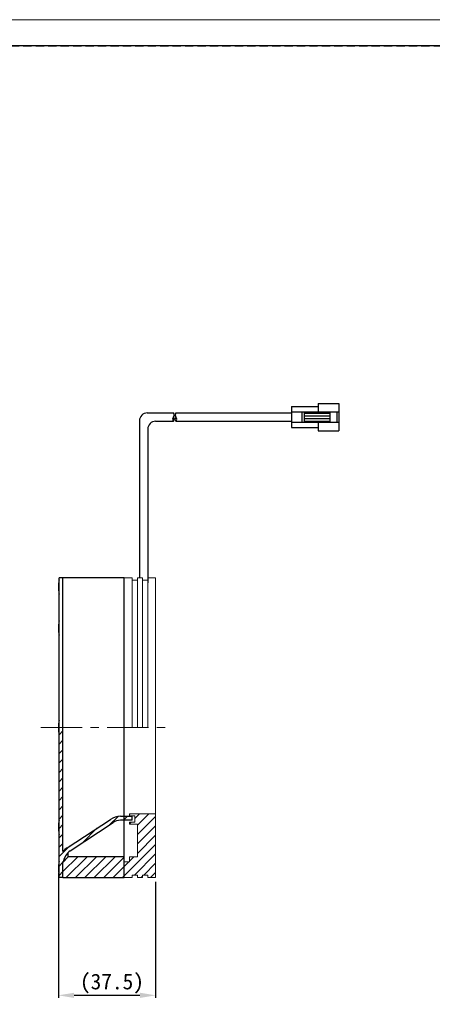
# Model space of a CAD drawing. Header units: millimetres. Extents: x -201 to 202, y 143 to 428.
# Tile 3 of 6: x -2 to 77, y 239 to 428. Entities that reach past the tile are written whole.
import ezdxf

# ---------------------------------------------------------------- set-up
doc = ezdxf.new("R2010")
doc.units = ezdxf.units.MM
doc.header["$LTSCALE"] = 0.25
doc.linetypes.add('CENTER', pattern=[50.8, 31.75, -6.35, 6.35, -6.35])
doc.linetypes.add('HIDDEN', pattern=[9.525, 6.35, -3.175])
doc.layers.get('0').update_dxf_attribs({"lineweight": 30})
for name, color, linetype, lineweight in [('BASE', 7, 'Continuous', 20), ('CENTER', 1, 'CENTER', 9), ('DIMENSION', 6, 'Continuous', 9)]:
    doc.layers.add(name, color=color, linetype=linetype, lineweight=lineweight)
for name, color, linetype in [('CABLE 3P', 7, 'Continuous'), ('DIFFUSER', 4, 'Continuous'), ('FORM', 7, 'Continuous'), ('SIDE COVER', 7, 'Continuous')]:
    doc.layers.add(name, color=color, linetype=linetype)
doc.layers.add('EMPTY LINE', color=252, linetype='Continuous', lineweight=0, plot=False)
doc.styles.add('VS Standard', font='msgothic.ttc', dxfattribs={"height": 3})
doc.dimstyles.new('VS Standard x0.5', dxfattribs={"dimtxt": 3, "dimasz": 3, "dimexe": 0.5, "dimexo": 0.8, "dimgap": 0.5, "dimtad": 3, "dimlfac": 2, "dimrnd": 0.0001, "dimzin": 9, "dimdsep": 46, "dimtxsty": 'VS Standard', "dimcen": 0, "dimaunit": 1, "dimadec": 0, "dimazin": 2, "dimtfac": 1, "dimtmove": 0, "dimatfit": 3, "dimfxl": 1, "dimtolj": 1, "dimtzin": 0, "dimarcsym": 0})
pattern_1 = [(45, (-195.3996, 143.5117), (-0.8980256, 0.8980256), [])]

# ---------------------------------------------------------------- blocks, each defined once
blk = doc.blocks.new('*D201')
at = {"layer": 'Defpoints', "color": 0}
for p in [(5.48, 264.89), (24.1, 263.26), (5.48, 240.69)]:
    blk.add_point(p, dxfattribs=at)
at = {"layer": 'DIMENSION', "color": 0, "lineweight": -2}
for p, q in [((5.48, 264.09), (5.48, 240.19)), ((24.1, 262.46), (24.1, 240.19)), ((21.1, 240.69), (8.48, 240.69))]:
    blk.add_line(p, q, dxfattribs=at)
at = {"layer": 'DIMENSION', "color": 0}
for points in [[(8.48, 241.19), (8.48, 240.19), (5.48, 240.69)], [(21.1, 240.19), (21.1, 241.19), (24.1, 240.69)]]:
    blk.add_solid(points, dxfattribs=at)
at = {"layer": 'DIMENSION', "color": 0, "insert": (15.73, 242.94), "char_height": 3, "attachment_point": 5, "style": 'VS Standard'}
blk.add_mtext('\\A1;\\A1;(37.5)', dxfattribs=at)

msp = doc.modelspace()

# ---------------------------------------------------------------- hatches: boundary and pattern name
at = {"layer": 'BASE'}
h = msp.add_hatch(dxfattribs=at)
h.set_pattern_fill('ANSI31', color=256, scale=0.4, style=0)
h.set_pattern_definition(pattern_1)
h.paths.add_polyline_path([(18.1004, 263.2617), (19.6004, 263.2617), (19.6004, 263.7617), (20.6004, 263.7617), (20.6004, 263.2617), (21.6004, 263.2617), (21.6004, 263.7617), (22.6004, 263.7617), (22.6004, 263.2617), (24.1004, 263.2617), (24.1004, 275.5117), (19.1004, 275.5117), (19.1004, 275.1117), (20.1004, 275.1117), (20.1004, 273.9117), (19.1004, 273.9117), (19.1004, 273.5117), (20.6004, 273.5117), (20.6004, 267.2617), (19.1004, 267.2617), (19.1004, 266.5117), (19.1004, 266.2617), (18.1004, 266.2617)])
at = {"layer": 'DIFFUSER'}
h = msp.add_hatch(dxfattribs=at)
h.set_pattern_fill('ANSI31', color=256, scale=0.4, style=0)
h.set_pattern_definition(pattern_1)
h.paths.add_polyline_path([(6.3504, 263.2617), (6.3504, 266.2617), (6.3671, 266.2579, -0.17112025), (7.7246, 268.4114), (15.9746, 273.849, -0.14672678), (17.3504, 274.2617), (18.1004, 274.2617), (18.1004, 275.0117), (17.3504, 275.0117, 0.14672678), (15.4243, 274.434), (7.1743, 268.9964, 0.08044815), (6.3504, 268.2391), (6.3504, 281.0095), (6.3504, 292.0117), (5.6004, 292.0117), (5.6004, 263.2617)])
h.paths.add_polyline_path([(18.1004, 274.2617), (19.6004, 274.2617), (19.6004, 275.0117), (18.1004, 275.0117)])
at = {"layer": 'SIDE COVER'}
h = msp.add_hatch(dxfattribs=at)
h.set_pattern_fill('ANSI31', color=256, scale=0.4, style=0)
h.set_pattern_definition(pattern_1)
h.paths.add_polyline_path([(6.3504, 266.1808), (6.3504, 263.2617), (18.1004, 263.2617), (18.1004, 267.2617), (7.3504, 267.2617), (6.3504, 266.2617), (6.3671, 266.2579, 0.00514833)])

# ---------------------------------------------------------------- linework, layer by layer
at = {"linetype": 'Continuous'}
for p, q in [((5.4774, 319.1367), (5.4928, 319.1367)), ((5.4918, 319.5117), (5.4928, 319.5117)), ((5.4928, 319.1367), (5.4918, 319.0117)), ((5.4928, 318.8867), (5.4774, 318.8867)), ((5.4918, 319.0117), (5.4928, 318.8867)), ((5.4928, 318.5117), (5.4918, 318.5117)), ((5.4918, 311.6035), (5.4928, 311.6035)), ((5.4774, 311.2285), (5.4928, 311.2285)), ((5.4928, 310.9785), (5.4774, 310.9785)), ((5.4928, 311.2285), (5.4918, 311.1035)), ((5.4918, 311.1035), (5.4928, 310.9785)), ((5.4928, 310.6035), (5.4918, 310.6035)), ((5.4774, 292.1367), (5.4928, 292.1367)), ((5.4928, 291.8867), (5.4774, 291.8867)), ((5.4918, 292.5117), (5.4928, 292.5117)), ((5.4928, 292.1367), (5.4918, 292.0117)), ((5.4918, 292.0117), (5.4928, 291.8867)), ((5.4928, 291.5117), (5.4918, 291.5117)), ((5.4774, 273.0448), (5.4928, 273.0448)), ((5.4928, 272.7948), (5.4774, 272.7948)), ((5.4918, 273.4198), (5.4928, 273.4198)), ((5.4928, 273.0448), (5.4918, 272.9198)), ((5.4918, 272.9198), (5.4928, 272.7948)), ((5.4928, 272.4198), (5.4918, 272.4198)), ((6.3504, 263.2617), (6.3504, 266.2617)), ((5.4774, 265.1367), (5.4928, 265.1367)), ((5.4928, 264.8867), (5.4774, 264.8867)), ((5.4918, 265.5117), (5.4928, 265.5117)), ((5.4928, 265.1367), (5.4918, 265.0117)), ((5.4918, 265.0117), (5.4928, 264.8867)), ((5.4928, 264.5117), (5.4918, 264.5117))]:
    msp.add_line(p, q, dxfattribs=at)
for centre, radius, start, end in [((13.1004, 319.0117), 7.624, 176.239696, 179.060557), ((13.1004, 319.0117), 7.625, 169.610296, 176.240148), ((13.1004, 319.0117), 7.624, 180.939443, 183.760304), ((13.1004, 319.0117), 7.625, 183.759852, 190.388858), ((13.1004, 311.1035), 7.624, 176.239696, 179.060557), ((13.1004, 311.1035), 7.625, 169.610296, 176.240148), ((13.1004, 311.1035), 7.624, 180.939443, 183.760304), ((13.1004, 311.1035), 7.625, 183.759852, 190.388858), ((13.1004, 292.0117), 7.625, 169.610296, 176.240148), ((13.1004, 292.0117), 7.624, 176.239696, 179.060557), ((13.1004, 292.0117), 7.624, 180.939443, 183.760304), ((13.1004, 292.0117), 7.625, 183.759852, 190.388858), ((13.1004, 272.9198), 7.625, 169.610296, 176.240148), ((13.1004, 272.9198), 7.624, 176.239696, 179.060557), ((13.1004, 272.9198), 7.624, 180.939443, 183.760304), ((13.1004, 272.9198), 7.625, 183.759852, 190.388858), ((13.1004, 265.0117), 7.625, 169.610296, 176.239696), ((13.1004, 265.0117), 7.624, 176.239696, 179.060557), ((13.1004, 265.0117), 7.624, 180.939443, 183.760304), ((13.1004, 265.0117), 7.625, 183.759852, 190.388858)]:
    msp.add_arc(centre, radius, start, end, dxfattribs=at)
at = {"layer": 'BASE'}
for p, q in [((18.1004, 320.7617), (19.6004, 320.7617)), ((19.6004, 320.7617), (19.6004, 292.0117)), ((19.6004, 320.2617), (20.6004, 320.2617)), ((21.6004, 320.7617), (20.6004, 320.7617)), ((20.6004, 320.7617), (20.6004, 292.0117)), ((21.6004, 320.7617), (21.6004, 292.0117)), ((22.6004, 320.2617), (21.6004, 320.2617)), ((24.1004, 320.7617), (22.6004, 320.7617)), ((22.6004, 320.7617), (22.6004, 292.0117)), ((24.1004, 320.7617), (24.1004, 292.0117)), ((20.6004, 294.0026), (20.6004, 316.7617)), ((24.1004, 292.0117), (24.1004, 263.2617)), ((24.1004, 275.5117), (19.1004, 275.5117)), ((19.1004, 275.1117), (19.1004, 275.5117)), ((19.1004, 275.1117), (20.1004, 275.1117)), ((19.1004, 273.9117), (20.1004, 273.9117)), ((19.1004, 273.5117), (19.1004, 273.9117)), ((20.1004, 273.9117), (20.1004, 275.1117)), ((19.1004, 273.5117), (20.6004, 273.5117)), ((20.6004, 267.2617), (20.6004, 273.5117)), ((20.6004, 273.5117), (20.6004, 267.2617)), ((18.1004, 266.2617), (19.1004, 266.2617)), ((20.6004, 267.2617), (19.1004, 267.2617)), ((19.1004, 266.2617), (19.1004, 267.2617)), ((18.1004, 263.2617), (19.6004, 263.2617)), ((19.6004, 263.7617), (20.6004, 263.7617)), ((19.6004, 263.2617), (19.6004, 263.7617)), ((20.6004, 263.7617), (20.6004, 263.2617)), ((21.6004, 263.2617), (20.6004, 263.2617)), ((22.6004, 263.7617), (21.6004, 263.7617)), ((21.6004, 263.2617), (21.6004, 263.7617)), ((22.6004, 263.7617), (22.6004, 263.2617)), ((24.1004, 263.2617), (22.6004, 263.2617))]:
    msp.add_line(p, q, dxfattribs=at)
at = {"layer": 'CABLE 3P'}
for p, q in [((50.0847, 353.5571), (55.1847, 353.5571)), ((50.0847, 353.5571), (50.0847, 349.5571)), ((55.1847, 354.1821), (59.1847, 354.1821)), ((55.1847, 354.1821), (55.1847, 352.5571)), ((59.1847, 354.1821), (59.1847, 348.9321)), ((22.5004, 352.3617), (27.5004, 352.3617)), ((27.9933, 352.3571), (50.0847, 352.3571)), ((50.0847, 352.5571), (59.1847, 352.5571)), ((52.0732, 352.5571), (52.0732, 350.5571)), ((52.5185, 352.5571), (52.5185, 350.5571)), ((52.5185, 352.3254), (57.4232, 352.3254)), ((52.5185, 351.8263), (57.4232, 351.8263)), ((52.5185, 351.288), (57.4232, 351.288)), ((57.4232, 352.5571), (57.4232, 350.5571)), ((58.8181, 352.5571), (58.8181, 350.5571)), ((21.0004, 350.8617), (21.0004, 320.7617)), ((22.6004, 349.2617), (22.6004, 319.7617)), ((24.1004, 350.7617), (27.5004, 350.7617)), ((27.9932, 350.7571), (50.0847, 350.7571)), ((50.0847, 350.5571), (59.1847, 350.5571)), ((50.0847, 349.5571), (55.1847, 349.5571)), ((52.5185, 350.7888), (57.4232, 350.7888)), ((55.1847, 350.5571), (55.1847, 348.9321)), ((55.1847, 348.9321), (59.1847, 348.9321))]:
    msp.add_line(p, q, dxfattribs=at)
for centre, radius, start, end in [((22.5004, 350.8617), 1.5, 90, 180), ((27.9476, 351.1617), 0.6, 138.190003, 221.81), ((27.0532, 351.9617), 0.6, 318.19001, 41.81), ((27.0532, 351.1617), 0.6, 318.19001, 41.81), ((28.4403, 351.9571), 0.6, 138.190003, 221.81), ((28.4403, 351.1571), 0.6, 138.190003, 221.81), ((27.5459, 351.1571), 0.6, 318.19001, 41.81), ((24.1004, 349.2617), 1.5, 90, 180)]:
    msp.add_arc(centre, radius, start, end, dxfattribs=at)
at = {"layer": 'CENTER'}
msp.add_line((2.1004, 292.0117), (27.1004, 292.0117), dxfattribs=at)
at = {"layer": 'DIFFUSER'}
for p, q in [((6.3504, 320.7617), (5.6004, 320.7617)), ((5.6004, 292.0117), (5.6004, 320.7617)), ((6.3504, 281.0095), (6.3504, 320.7617)), ((6.3504, 292.0117), (6.3504, 320.7617)), ((5.6004, 263.2617), (5.6004, 292.0117)), ((6.3504, 268.2391), (6.3504, 292.0117)), ((6.3504, 268.2391), (6.3504, 281.0095)), ((7.1743, 268.9964), (15.4243, 274.434)), ((7.7246, 268.4114), (15.9746, 273.849)), ((17.3504, 275.0117), (19.6004, 275.0117)), ((18.1004, 274.2617), (17.3504, 274.2617)), ((19.6004, 274.2617), (18.1004, 274.2617)), ((19.6004, 274.2617), (19.6004, 275.0117)), ((6.3504, 263.2617), (6.3504, 266.2617)), ((6.3504, 263.2617), (5.6004, 263.2617))]:
    msp.add_line(p, q, dxfattribs=at)
for centre, radius, start, end in [((17.3504, 271.5117), 3.5, 90, 123.389053), ((17.3504, 271.7617), 2.5, 90, 123.389053), ((9.1004, 266.0741), 3.5, 123.389053, 141.786789), ((10.1, 265.4094), 3.8281, 128.353501, 168.375066)]:
    msp.add_arc(centre, radius, start, end, dxfattribs=at)
at = {"layer": 'EMPTY LINE'}
msp.add_line((201.5, 427.75), (-201.5, 427.75), dxfattribs=at)
at = {"layer": 'FORM', "linetype": 'HIDDEN'}
msp.add_lwpolyline([(-196.5, 422.75), (196.5, 422.75), (196.5, 147.75), (-196.5, 147.75)], close=True, dxfattribs=at)
at = {"layer": 'FORM'}
msp.add_lwpolyline([(-196.5, 422.75), (-196.5, 147.75), (-78.5, 147.75), (-78.5, 159.75), (16.5, 159.75), (16.5, 177.25), (196.5, 177.25), (196.5, 422.75), (-196.5, 422.75)], close=True, dxfattribs=at)
at = {"layer": 'SIDE COVER'}
for p, q in [((18.1004, 320.7617), (6.3504, 320.7617)), ((18.1004, 292.0117), (18.1004, 320.7617)), ((18.1004, 281.0095), (18.1004, 292.0117)), ((7.3504, 267.2617), (7.3504, 268.0729))]:
    msp.add_line(p, q, dxfattribs=at)
for points in [[(6.3504, 263.2617), (18.1004, 263.2617), (18.1004, 281.0095)], [(18.1004, 267.2617), (7.3504, 267.2617), (6.3504, 266.2617)]]:
    msp.add_lwpolyline(points, dxfattribs=at)

# ---------------------------------------------------------------- dimensions: what is measured, and where the dimension line sits
at = {"layer": 'DIMENSION'}
dim = msp.add_linear_dim(base=(5.4774, 240.6934), p1=(24.1004, 263.2617), p2=(5.4774, 264.8867), text='\\A1;(37.5)', dimstyle='VS Standard x0.5', dxfattribs=at)
dim.commit()
dim.dimension.update_dxf_attribs({"geometry": '*D201', "text_midpoint": (15.7254, 240.6934), "dimtype": 160})

doc.saveas('drawing.dxf')
